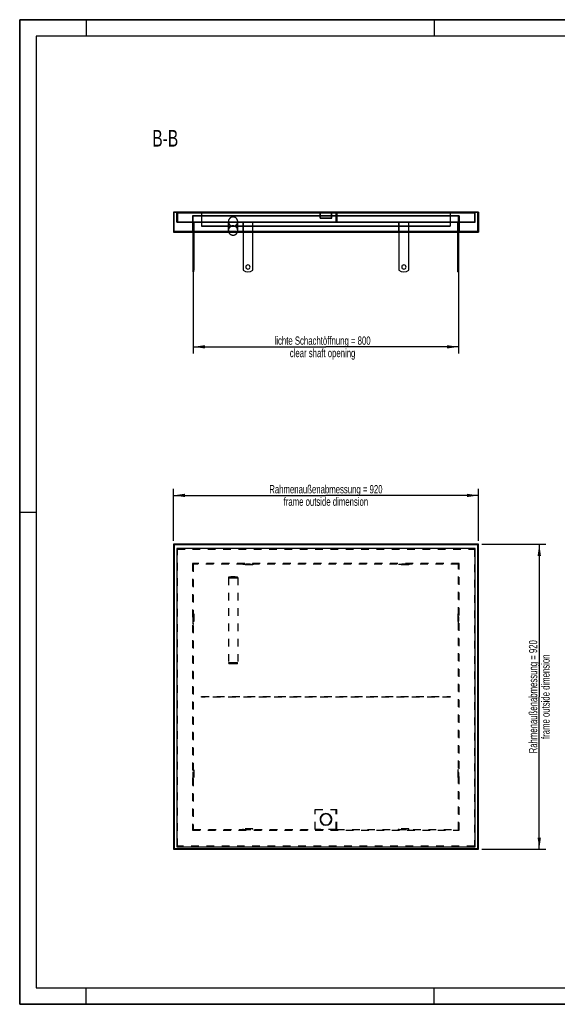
# Model space of a CAD drawing. Header units: millimetres. Extents: x 0 to 4200, y 0 to 2970.
# Tile 1 of 2: x 0 to 1621, y 0 to 2970. Entities that reach past the tile are written whole.
import ezdxf

# ---------------------------------------------------------------- set-up
doc = ezdxf.new("R2010")
doc.units = ezdxf.units.MM
doc.header["$LTSCALE"] = 231
doc.linetypes.add('HIDDEN', pattern=[0.2, 0.1, -0.1])
doc.layers.get('0').update_dxf_attribs({"linetype": 'CONTINUOUS'})
for name, color, linetype in [('_2D-BEM', 7, 'CONTINUOUS'), ('_ZEICHNUNGSELEM', 7, 'CONTINUOUS'), ('DEFAULT_2', 8, 'HIDDEN')]:
    doc.layers.add(name, color=color, linetype=linetype)
doc.styles.get("Standard").update_dxf_attribs({"font": 'txt', "width": 0.7})
doc.dimstyles.new('DIMSTYLE_2', dxfattribs={"dimtxt": 25, "dimasz": 35, "dimexe": 2, "dimexo": 1, "dimtad": 1, "dimdec": 1, "dimtxsty": 'STANDARD', "dimblk": '_FILLED', "dimblk1": '_FILLED', "dimblk2": '_FILLED', "dimcen": 0.09, "dimadec": 1, "dimazin": 2, "dimtp": 0.8, "dimtm": 0.8, "dimtfac": 1, "dimtdec": 1, "dimtofl": 0, "dimtmove": 0, "dimatfit": 3, "dimldrblk": '_FILLED', "dimfxl": 1, "dimtolj": 1, "dimarcsym": 0})

# ---------------------------------------------------------------- blocks, each defined once
blk = doc.blocks.new('_FILLED')
at = {"color": 0, "linetype": 'BYBLOCK'}
blk.add_solid([(0, 0), (-1, 0.143), (-1, -0.143)], dxfattribs=at)
blk = doc.blocks.new('*D1')
at = {"layer": '_2D-BEM', "color": 2, "linetype": 'CONTINUOUS'}
for p, q in [((463.3, 1397.7), (463.3, 1555)), ((1383.3, 1397.7), (1383.3, 1555)), ((463.3, 1535), (923.3, 1535)), ((1383.3, 1535), (923.3, 1535))]:
    blk.add_line(p, q, dxfattribs=at)
at = {"layer": '_2D-BEM', "color": 2, "linetype": 'CONTINUOUS', "xscale": 35, "yscale": 35, "zscale": 35, "rotation": 180}
blk.add_blockref('_FILLED', (463.3, 1535), dxfattribs=at)
at = {"layer": '_2D-BEM', "color": 2, "linetype": 'CONTINUOUS', "xscale": 35, "yscale": 35, "zscale": 35}
blk.add_blockref('_FILLED', (1383.3, 1535), dxfattribs=at)
at = {"layer": '_2D-BEM', "color": 2, "linetype": 'CONTINUOUS', "insert": (923.3, 1566.2), "char_height": 25, "width": 728.036, "attachment_point": 2, "line_spacing_factor": 0.9}
blk.add_mtext('Rahmenaußenabmessung = 920\\Pframe outside dimension', dxfattribs=at)
blk = doc.blocks.new('*D2')
at = {"layer": '_2D-BEM', "color": 2, "linetype": 'CONTINUOUS'}
for p, q in [((1393.3, 1387.7), (1586.7, 1387.7)), ((1566.7, 1387.7), (1566.7, 927.7)), ((1566.7, 467.7), (1566.7, 927.7)), ((1393.3, 467.7), (1586.7, 467.7))]:
    blk.add_line(p, q, dxfattribs=at)
at = {"layer": '_2D-BEM', "color": 2, "linetype": 'CONTINUOUS', "xscale": 35, "yscale": 35, "zscale": 35}
for p, rotation in [((1566.7, 1387.7), 90), ((1566.7, 467.7), 270)]:
    blk.add_blockref('_FILLED', p, dxfattribs=dict(at, rotation=rotation))
at = {"layer": '_2D-BEM', "color": 2, "linetype": 'CONTINUOUS', "insert": (1535.5, 927.7), "char_height": 25, "width": 728.036, "attachment_point": 2, "rotation": 90, "line_spacing_factor": 0.9}
blk.add_mtext('Rahmenaußenabmessung = 920\\Pframe outside dimension', dxfattribs=at)
blk = doc.blocks.new('*D3')
at = {"layer": '_2D-BEM', "color": 2, "linetype": 'CONTINUOUS'}
for p, q in [((523.3, 2319), (523.3, 1963.2)), ((1323.3, 2319), (1323.3, 1963.2)), ((523.3, 1983.2), (923.3, 1983.2)), ((1323.3, 1983.2), (923.3, 1983.2))]:
    blk.add_line(p, q, dxfattribs=at)
at = {"layer": '_2D-BEM', "color": 2, "linetype": 'CONTINUOUS', "xscale": 35, "yscale": 35, "zscale": 35, "rotation": 180}
blk.add_blockref('_FILLED', (523.3, 1983.2), dxfattribs=at)
at = {"layer": '_2D-BEM', "color": 2, "linetype": 'CONTINUOUS', "xscale": 35, "yscale": 35, "zscale": 35}
blk.add_blockref('_FILLED', (1323.3, 1983.2), dxfattribs=at)
at = {"layer": '_2D-BEM', "color": 2, "linetype": 'CONTINUOUS', "insert": (913.3, 2014.5), "char_height": 25, "width": 696.786, "attachment_point": 2, "line_spacing_factor": 0.9}
blk.add_mtext('lichte Schachtöffnung = 800\\Pclear shaft opening', dxfattribs=at)

msp = doc.modelspace()

# ---------------------------------------------------------------- linework, layer by layer
at = {"color": 7, "linetype": 'CONTINUOUS'}
for p, q in [((0, 2970), (4200, 2970)), ((0, 0), (0, 2970)), ((941.1, 2389), (905.6, 2389)), ((905.6, 2389), (905.6, 2387)), ((941.1, 2387), (905.6, 2387)), ((941.1, 2389), (941.1, 2387)), ((0, 0), (4200, 0))]:
    msp.add_line(p, q, dxfattribs=at)
at = {"color": 3, "linetype": 'CONTINUOUS'}
for p, q in [((0, 2970), (0, 0)), ((4200, 2970), (0, 2970)), ((200, 2970), (200, 2920)), ((1250, 2970), (1250, 2920)), ((0, 1485), (50, 1485)), ((200, 0), (200, 50)), ((1250, 0), (1250, 50)), ((4200, 0), (0, 0))]:
    msp.add_line(p, q, dxfattribs=at)
at = {"color": 5, "linetype": 'CONTINUOUS'}
for p, q in [((50, 2920), (50, 50)), ((4150, 2920), (50, 2920)), ((50, 50), (4150, 50))]:
    msp.add_line(p, q, dxfattribs=at)
at = {"color": 6, "linetype": 'CONTINUOUS'}
for p, q in [((1383.35, 2389), (463.35, 2389)), ((463.35, 2389), (463.35, 2329)), ((463.35, 2389), (463.35, 2329)), ((463.35, 2389), (1383.35, 2389)), ((1381.35, 2389), (465.35, 2389)), ((465.35, 2389), (1381.35, 2389)), ((465.35, 2331), (465.35, 2389)), ((465.35, 2331), (465.35, 2389)), ((1373.35, 2389), (473.35, 2389)), ((473.35, 2389), (1373.35, 2389)), ((473.35, 2389), (473.35, 2359)), ((473.35, 2359), (473.35, 2389)), ((1371.35, 2387), (475.35, 2387)), ((475.35, 2387), (1371.35, 2387)), ((475.35, 2387), (475.35, 2359)), ((475.35, 2387), (475.35, 2359)), ((1325.35, 2378), (521.35, 2378)), ((521.35, 2378), (521.35, 2331)), ((521.35, 2378), (521.35, 2331)), ((521.35, 2378), (1325.35, 2378)), ((1323.35, 2378), (523.35, 2378)), ((523.35, 2378), (953.85, 2378)), ((523.35, 2329), (523.35, 2378)), ((523.35, 2329), (523.35, 2378)), ((548.35, 2387), (1298.35, 2387)), ((1298.35, 2387), (548.35, 2387)), ((548.35, 2387), (548.35, 2347)), ((548.35, 2387), (548.35, 2347)), ((905.6, 2389), (941.1, 2389)), ((905.6, 2387), (905.6, 2389)), ((905.6, 2387), (941.1, 2387)), ((905.85, 2389), (923.35, 2389)), ((905.85, 2371.5), (905.85, 2389)), ((906.85, 2389), (923.35, 2389)), ((906.85, 2372.5), (906.85, 2389)), ((923.35, 2389), (940.85, 2389)), ((923.35, 2389), (939.85, 2389)), ((939.85, 2372.5), (939.85, 2389)), ((940.85, 2371.5), (940.85, 2389)), ((941.1, 2387), (941.1, 2389)), ((953.85, 2378), (953.85, 2384)), ((953.85, 2384), (955.85, 2384)), ((953.85, 2384), (955.85, 2384)), ((953.85, 2360), (953.85, 2384)), ((955.85, 2378), (953.85, 2378)), ((953.85, 2378), (953.85, 2360)), ((955.85, 2384), (955.85, 2378)), ((955.85, 2384), (955.85, 2358)), ((955.85, 2378), (1323.35, 2378)), ((955.85, 2378), (955.85, 2358)), ((1298.35, 2387), (1298.35, 2347)), ((1298.35, 2387), (1298.35, 2347)), ((1323.35, 2329), (1323.35, 2378)), ((1323.35, 2329), (1323.35, 2378)), ((1325.35, 2378), (1325.35, 2331)), ((1325.35, 2378), (1325.35, 2331)), ((1371.35, 2387), (1371.35, 2359)), ((1371.35, 2387), (1371.35, 2359)), ((1373.35, 2359), (1373.35, 2389)), ((1373.35, 2359), (1373.35, 2389)), ((1381.35, 2331), (1381.35, 2389)), ((1381.35, 2331), (1381.35, 2389)), ((1383.35, 2389), (1383.35, 2329)), ((1383.35, 2389), (1383.35, 2329)), ((473.35, 2359), (1373.35, 2359)), ((1373.35, 2359), (473.35, 2359)), ((475.35, 2359), (1371.35, 2359)), ((1371.35, 2359), (475.35, 2359)), ((523.35, 2329), (523.35, 2359)), ((523.35, 2329), (523.35, 2359)), ((523.35, 2329), (523.35, 2359)), ((523.35, 2329), (523.35, 2359)), ((523.35, 2359), (525.35, 2359)), ((523.35, 2359), (525.35, 2359)), ((523.35, 2359), (525.35, 2359)), ((523.35, 2359), (525.35, 2359)), ((525.35, 2359), (525.35, 2214)), ((525.35, 2214), (525.35, 2359)), ((525.35, 2359), (525.35, 2214)), ((525.35, 2214), (525.35, 2359)), ((548.35, 2347), (1298.35, 2347)), ((1298.35, 2347), (548.35, 2347)), ((629.35, 2334), (629.35, 2361)), ((657.35, 2334), (657.35, 2361)), ((673.35, 2329), (673.35, 2359)), ((703.35, 2359), (673.35, 2359)), ((673.35, 2329), (673.35, 2359)), ((703.35, 2359), (673.35, 2359)), ((673.35, 2359), (673.35, 2214)), ((703.35, 2359), (673.35, 2359)), ((673.35, 2359), (673.35, 2214)), ((703.35, 2359), (673.35, 2359)), ((703.35, 2329), (703.35, 2359)), ((703.35, 2329), (703.35, 2359)), ((703.35, 2214), (703.35, 2359)), ((703.35, 2214), (703.35, 2359)), ((890.85, 2358), (890.85, 2360)), ((890.85, 2360), (953.85, 2360)), ((890.85, 2358), (890.85, 2360)), ((890.85, 2360), (953.85, 2360)), ((955.85, 2358), (890.85, 2358)), ((955.85, 2358), (890.85, 2358)), ((905.85, 2371.5), (923.35, 2371.5)), ((906.85, 2372.5), (923.35, 2372.5)), ((923.35, 2372.5), (939.85, 2372.5)), ((923.35, 2371.5), (940.85, 2371.5)), ((1173.35, 2359), (1143.35, 2359)), ((1143.35, 2329), (1143.35, 2359)), ((1143.35, 2329), (1143.35, 2359)), ((1173.35, 2359), (1143.35, 2359)), ((1143.35, 2359), (1143.35, 2214)), ((1173.35, 2359), (1143.35, 2359)), ((1143.35, 2359), (1143.35, 2214)), ((1173.35, 2359), (1143.35, 2359)), ((1173.35, 2329), (1173.35, 2359)), ((1173.35, 2329), (1173.35, 2359)), ((1173.35, 2214), (1173.35, 2359)), ((1173.35, 2214), (1173.35, 2359)), ((1321.35, 2359), (1321.35, 2214)), ((1321.35, 2214), (1321.35, 2359)), ((1321.35, 2359), (1321.35, 2214)), ((1321.35, 2214), (1321.35, 2359)), ((1323.35, 2359), (1321.35, 2359)), ((1323.35, 2359), (1321.35, 2359)), ((1323.35, 2359), (1321.35, 2359)), ((1323.35, 2359), (1321.35, 2359)), ((1323.35, 2329), (1323.35, 2359)), ((1323.35, 2329), (1323.35, 2359)), ((1323.35, 2329), (1323.35, 2359)), ((1323.35, 2329), (1323.35, 2359)), ((1383.35, 2329), (463.35, 2329)), ((463.35, 2329), (1383.35, 2329)), ((1381.35, 2331), (465.35, 2331)), ((465.35, 2331), (1381.35, 2331)), ((1325.35, 2331), (521.35, 2331)), ((521.35, 2331), (1325.35, 2331)), ((673.35, 2329), (523.35, 2329)), ((523.35, 2329), (673.35, 2329)), ((523.35, 2329), (523.35, 2214)), ((523.35, 2214), (523.35, 2329)), ((523.35, 2329), (523.35, 2214)), ((523.35, 2214), (523.35, 2329)), ((673.35, 2329), (703.35, 2329)), ((673.35, 2329), (703.35, 2329)), ((673.35, 2329), (673.35, 2214)), ((673.35, 2329), (673.35, 2214)), ((1143.35, 2329), (703.35, 2329)), ((703.35, 2329), (1143.35, 2329)), ((703.35, 2214), (703.35, 2329)), ((703.35, 2214), (703.35, 2329)), ((1143.35, 2329), (1173.35, 2329)), ((1143.35, 2329), (1173.35, 2329)), ((1143.35, 2329), (1143.35, 2214)), ((1143.35, 2329), (1143.35, 2214)), ((1323.35, 2329), (1173.35, 2329)), ((1173.35, 2329), (1323.35, 2329)), ((1173.35, 2214), (1173.35, 2329)), ((1173.35, 2214), (1173.35, 2329)), ((1323.35, 2329), (1323.35, 2214)), ((1323.35, 2214), (1323.35, 2329)), ((1323.35, 2329), (1323.35, 2214)), ((1323.35, 2214), (1323.35, 2329)), ((523.35, 2224), (523.35, 2230.5)), ((523.35, 2224), (523.35, 2230.5)), ((523.35, 2230.5), (525.35, 2230.5)), ((523.35, 2230.5), (525.35, 2230.5)), ((525.35, 2224), (525.35, 2230.5)), ((525.35, 2224), (525.35, 2230.5)), ((1321.35, 2224), (1321.35, 2230.5)), ((1321.35, 2224), (1321.35, 2230.5)), ((1321.35, 2230.5), (1323.35, 2230.5)), ((1321.35, 2230.5), (1323.35, 2230.5)), ((1323.35, 2224), (1323.35, 2230.5)), ((1323.35, 2224), (1323.35, 2230.5)), ((523.35, 2217.5), (523.35, 2224)), ((523.35, 2217.5), (523.35, 2224)), ((523.35, 2217.5), (525.35, 2217.5)), ((523.35, 2217.5), (525.35, 2217.5)), ((523.35, 2209), (523.35, 2214)), ((523.35, 2209), (523.35, 2214)), ((523.35, 2214), (525.35, 2214)), ((523.35, 2214), (525.35, 2214)), ((523.35, 2214), (525.35, 2214)), ((523.35, 2214), (525.35, 2214)), ((523.35, 2209), (525.35, 2209)), ((523.35, 2209), (525.35, 2209)), ((525.35, 2217.5), (525.35, 2224)), ((525.35, 2217.5), (525.35, 2224)), ((525.35, 2209), (525.35, 2214)), ((525.35, 2209), (525.35, 2214)), ((1321.35, 2217.5), (1321.35, 2224)), ((1321.35, 2217.5), (1321.35, 2224)), ((1321.35, 2217.5), (1323.35, 2217.5)), ((1321.35, 2217.5), (1323.35, 2217.5)), ((1321.35, 2209), (1321.35, 2214)), ((1321.35, 2209), (1321.35, 2214)), ((1323.35, 2214), (1321.35, 2214)), ((1323.35, 2214), (1321.35, 2214)), ((1323.35, 2214), (1321.35, 2214)), ((1323.35, 2214), (1321.35, 2214)), ((1321.35, 2209), (1323.35, 2209)), ((1321.35, 2209), (1323.35, 2209)), ((1323.35, 2217.5), (1323.35, 2224)), ((1323.35, 2217.5), (1323.35, 2224)), ((1323.35, 2209), (1323.35, 2214)), ((1323.35, 2209), (1323.35, 2214)), ((1383.35, 1387.66), (463.35, 1387.66)), ((463.35, 1387.66), (463.35, 467.66)), ((1381.35, 1385.66), (465.35, 1385.66)), ((465.35, 1385.66), (465.35, 469.66)), ((473.35, 1375.16), (473.35, 475.16)), ((1373.35, 1375.16), (473.35, 1375.16)), ((1373.35, 475.16), (1373.35, 1375.16)), ((1381.35, 469.66), (1381.35, 1385.66)), ((1383.35, 467.66), (1383.35, 1387.66)), ((463.35, 467.66), (1383.35, 467.66)), ((465.35, 469.66), (1381.35, 469.66)), ((473.35, 475.16), (1373.35, 475.16))]:
    msp.add_line(p, q, dxfattribs=at)
for centre, radius, start, end in [((688.35, 2224), 6.5, 0, 180), ((688.35, 2224), 6.5, 0, 180), ((688.35, 2224), 6.5, 0, 180), ((688.35, 2224), 6.5, 0, 180), ((1158.35, 2224), 6.5, 0, 180), ((1158.35, 2224), 6.5, 0, 180), ((1158.35, 2224), 6.5, 0, 180), ((1158.35, 2224), 6.5, 0, 180), ((688.35, 2234), 25, 233.1301, 306.8699), ((688.35, 2234), 25, 233.1301, 306.8699), ((688.35, 2234), 25, 233.1301, 306.8699), ((688.35, 2234), 25, 233.1301, 306.8699), ((688.35, 2224), 6.5, 180, 360), ((688.35, 2224), 6.5, 180, 360), ((688.35, 2224), 6.5, 180, 360), ((688.35, 2224), 6.5, 180, 360), ((1158.35, 2234), 25, 233.1301, 306.8699), ((1158.35, 2234), 25, 233.1301, 306.8699), ((1158.35, 2234), 25, 233.1301, 306.8699), ((1158.35, 2234), 25, 233.1301, 306.8699), ((1158.35, 2224), 6.5, 180, 360), ((1158.35, 2224), 6.5, 180, 360), ((1158.35, 2224), 6.5, 180, 360), ((1158.35, 2224), 6.5, 180, 360), ((923.35, 557.66), 17.5, 90, 270), ((923.35, 557.66), 16.5, 90, 270), ((923.35, 557.66), 17.5, 270, 90), ((923.35, 557.66), 16.5, 270, 90), ((923.35, 557.66), 17.75, 180, 360)]:
    msp.add_arc(centre, radius, start, end, dxfattribs=at)
at = {"color": 7, "linetype": 'CONTINUOUS'}
msp.add_arc((923.35, 557.66), 17.75, 0, 180, dxfattribs=at)
at = {"color": 6, "linetype": 'CONTINUOUS'}
for points in [[(643.35, 2374.92), (643.04, 2374.92), (642.43, 2374.9), (641.52, 2374.81), (640.62, 2374.66), (639.72, 2374.46), (638.85, 2374.19), (637.99, 2373.87), (637.15, 2373.5), (636.34, 2373.07), (635.57, 2372.58), (634.82, 2372.05), (634.11, 2371.47), (633.44, 2370.85), (632.82, 2370.19), (632.23, 2369.48), (631.7, 2368.74), (631.22, 2367.97), (630.78, 2367.16), (630.41, 2366.33), (630.08, 2365.48), (629.82, 2364.6), (629.61, 2363.72), (629.46, 2362.82), (629.37, 2361.91), (629.34, 2361), (629.37, 2360.09), (629.46, 2359.18), (629.61, 2358.28), (629.82, 2357.39), (630.08, 2356.52), (630.41, 2355.67), (630.78, 2354.84), (631.22, 2354.03), (631.7, 2353.26), (632.23, 2352.52), (632.82, 2351.81), (633.44, 2351.15), (634.11, 2350.52), (634.82, 2349.94), (635.57, 2349.41), (636.34, 2348.93), (637.15, 2348.5), (637.99, 2348.12), (638.85, 2347.8), (639.72, 2347.54), (640.62, 2347.33), (641.52, 2347.18), (642.43, 2347.09), (643.04, 2347.07), (643.35, 2347.07)], [(643.35, 2347.92), (643.04, 2347.92), (642.43, 2347.9), (641.52, 2347.81), (640.62, 2347.66), (639.72, 2347.46), (638.85, 2347.19), (637.99, 2346.87), (637.15, 2346.5), (636.34, 2346.07), (635.57, 2345.58), (634.82, 2345.05), (634.11, 2344.47), (633.44, 2343.85), (632.82, 2343.19), (632.23, 2342.48), (631.7, 2341.74), (631.22, 2340.97), (630.78, 2340.16), (630.41, 2339.33), (630.08, 2338.48), (629.82, 2337.6), (629.61, 2336.72), (629.46, 2335.82), (629.37, 2334.91), (629.34, 2334), (629.37, 2333.09), (629.46, 2332.18), (629.61, 2331.28), (629.82, 2330.39), (630.08, 2329.52), (630.41, 2328.67), (630.78, 2327.84), (631.22, 2327.03), (631.7, 2326.26), (632.23, 2325.52), (632.82, 2324.81), (633.44, 2324.15), (634.11, 2323.52), (634.82, 2322.94), (635.57, 2322.41), (636.34, 2321.93), (637.15, 2321.5), (637.99, 2321.12), (638.85, 2320.8), (639.72, 2320.54), (640.62, 2320.33), (641.52, 2320.18), (642.43, 2320.09), (643.04, 2320.07), (643.35, 2320.07)], [(643.35, 2347.07), (643.65, 2347.07), (644.27, 2347.09), (645.18, 2347.18), (646.08, 2347.33), (646.97, 2347.54), (647.85, 2347.8), (648.71, 2348.12), (649.55, 2348.5), (650.35, 2348.93), (651.13, 2349.41), (651.88, 2349.94), (652.59, 2350.52), (653.26, 2351.15), (653.88, 2351.81), (654.46, 2352.52), (655, 2353.26), (655.48, 2354.03), (655.91, 2354.84), (656.29, 2355.67), (656.62, 2356.52), (656.88, 2357.39), (657.09, 2358.28), (657.24, 2359.18), (657.33, 2360.09), (657.36, 2361), (657.33, 2361.91), (657.24, 2362.82), (657.09, 2363.72), (656.88, 2364.6), (656.62, 2365.48), (656.29, 2366.33), (655.91, 2367.16), (655.48, 2367.97), (655, 2368.74), (654.46, 2369.48), (653.88, 2370.19), (653.26, 2370.85), (652.59, 2371.47), (651.88, 2372.05), (651.13, 2372.58), (650.35, 2373.07), (649.55, 2373.5), (648.71, 2373.87), (647.85, 2374.19), (646.97, 2374.46), (646.08, 2374.66), (645.18, 2374.81), (644.27, 2374.9), (643.65, 2374.92), (643.35, 2374.92)], [(643.35, 2320.07), (643.65, 2320.07), (644.27, 2320.09), (645.18, 2320.18), (646.08, 2320.33), (646.97, 2320.54), (647.85, 2320.8), (648.71, 2321.12), (649.55, 2321.5), (650.35, 2321.93), (651.13, 2322.41), (651.88, 2322.94), (652.59, 2323.52), (653.26, 2324.15), (653.88, 2324.81), (654.46, 2325.52), (655, 2326.26), (655.48, 2327.03), (655.91, 2327.84), (656.29, 2328.67), (656.62, 2329.52), (656.88, 2330.39), (657.09, 2331.28), (657.24, 2332.18), (657.33, 2333.09), (657.36, 2334), (657.33, 2334.91), (657.24, 2335.82), (657.09, 2336.72), (656.88, 2337.6), (656.62, 2338.48), (656.29, 2339.33), (655.91, 2340.16), (655.48, 2340.97), (655, 2341.74), (654.46, 2342.48), (653.88, 2343.19), (653.26, 2343.85), (652.59, 2344.47), (651.88, 2345.05), (651.13, 2345.58), (650.35, 2346.07), (649.55, 2346.5), (648.71, 2346.87), (647.85, 2347.19), (646.97, 2347.46), (646.08, 2347.66), (645.18, 2347.81), (644.27, 2347.9), (643.65, 2347.92), (643.35, 2347.92)]]:
    msp.add_open_spline(points, degree=3, knots=[0, 0, 0, 0, 0.0208896, 0.0417783, 0.0626651, 0.0835491, 0.1044293, 0.1253051, 0.1461757, 0.1670404, 0.1878988, 0.2087503, 0.2295947, 0.2504317, 0.2712614, 0.2920837, 0.312899, 0.3337073, 0.3545093, 0.3753054, 0.3960963, 0.4168827, 0.4376653, 0.4584451, 0.4792231, 0.5, 0.5207769, 0.5415549, 0.5623347, 0.5831173, 0.6039037, 0.6246946, 0.6454907, 0.6662927, 0.687101, 0.7079163, 0.7287386, 0.7495683, 0.7704053, 0.7912497, 0.8121012, 0.8329596, 0.8538243, 0.8746949, 0.8955707, 0.9164509, 0.9373349, 0.9582217, 0.9791104, 1, 1, 1, 1], dxfattribs=at)
at = {"layer": 'DEFAULT_2', "color": 8, "linetype": 'HIDDEN'}
for p, q in [((475.35, 477.16), (475.35, 1373.16)), ((475.35, 1373.16), (1371.35, 1373.16)), ((1371.35, 1373.16), (1371.35, 477.16)), ((1325.35, 1329.66), (521.35, 1329.66)), ((521.35, 1329.66), (521.35, 525.66)), ((1323.35, 1327.66), (523.35, 1327.66)), ((523.35, 1327.66), (523.35, 527.66)), ((673.35, 1327.66), (703.35, 1327.66)), ((673.35, 1327.66), (673.35, 1325.66)), ((703.35, 1325.66), (673.35, 1325.66)), ((681.85, 1327.66), (681.85, 1325.66)), ((694.85, 1327.66), (681.85, 1327.66)), ((694.85, 1325.66), (681.85, 1325.66)), ((694.85, 1327.66), (694.85, 1325.66)), ((703.35, 1327.66), (703.35, 1325.66)), ((1143.35, 1327.66), (1173.35, 1327.66)), ((1143.35, 1327.66), (1143.35, 1325.66)), ((1173.35, 1325.66), (1143.35, 1325.66)), ((1151.85, 1327.66), (1151.85, 1325.66)), ((1164.85, 1327.66), (1151.85, 1327.66)), ((1164.85, 1325.66), (1151.85, 1325.66)), ((1164.85, 1327.66), (1164.85, 1325.66)), ((1173.35, 1327.66), (1173.35, 1325.66)), ((1323.35, 527.66), (1323.35, 1327.66)), ((1325.35, 525.66), (1325.35, 1329.66)), ((629.35, 1287.66), (629.35, 1029.06)), ((657.35, 1287.66), (657.35, 1029.06)), ((523.35, 1147.66), (523.35, 1177.66)), ((523.35, 1177.66), (525.35, 1177.66)), ((523.35, 1169.16), (525.35, 1169.16)), ((523.35, 1169.16), (523.35, 1156.16)), ((525.35, 1177.66), (525.35, 1147.66)), ((525.35, 1169.16), (525.35, 1156.16)), ((1323.35, 1177.66), (1321.35, 1177.66)), ((1321.35, 1177.66), (1321.35, 1147.66)), ((1323.35, 1169.16), (1321.35, 1169.16)), ((1321.35, 1169.16), (1321.35, 1156.16)), ((1323.35, 1147.66), (1323.35, 1177.66)), ((1323.35, 1169.16), (1323.35, 1156.16)), ((523.35, 1156.16), (525.35, 1156.16)), ((523.35, 1147.66), (525.35, 1147.66)), ((1323.35, 1156.16), (1321.35, 1156.16)), ((1323.35, 1147.66), (1321.35, 1147.66)), ((548.35, 928.66), (1298.35, 928.66)), ((548.35, 926.66), (548.35, 928.66)), ((1298.35, 926.66), (548.35, 926.66)), ((1298.35, 928.66), (1298.35, 926.66)), ((523.35, 677.66), (523.35, 707.66)), ((523.35, 707.66), (525.35, 707.66)), ((523.35, 699.16), (525.35, 699.16)), ((523.35, 699.16), (523.35, 686.16)), ((523.35, 686.16), (525.35, 686.16)), ((525.35, 707.66), (525.35, 677.66)), ((525.35, 699.16), (525.35, 686.16)), ((1323.35, 707.66), (1321.35, 707.66)), ((1321.35, 707.66), (1321.35, 677.66)), ((1323.35, 699.16), (1321.35, 699.16)), ((1321.35, 699.16), (1321.35, 686.16)), ((1323.35, 686.16), (1321.35, 686.16)), ((1323.35, 677.66), (1323.35, 707.66)), ((1323.35, 699.16), (1323.35, 686.16)), ((523.35, 677.66), (525.35, 677.66)), ((1323.35, 677.66), (1321.35, 677.66)), ((890.85, 527.66), (890.85, 587.66)), ((890.85, 587.66), (953.85, 587.66)), ((953.85, 527.66), (953.85, 587.66)), ((953.85, 587.66), (955.85, 587.66)), ((955.85, 527.66), (955.85, 587.66)), ((521.35, 525.66), (1325.35, 525.66)), ((523.35, 527.66), (953.85, 527.66)), ((673.35, 527.66), (673.35, 529.66)), ((703.35, 529.66), (673.35, 529.66)), ((673.35, 527.66), (703.35, 527.66)), ((681.85, 527.66), (681.85, 529.66)), ((694.85, 529.66), (681.85, 529.66)), ((694.85, 527.66), (681.85, 527.66)), ((694.85, 527.66), (694.85, 529.66)), ((703.35, 527.66), (703.35, 529.66)), ((953.85, 527.66), (890.85, 527.66)), ((955.85, 527.66), (953.85, 527.66)), ((953.85, 527.66), (955.85, 527.66)), ((955.85, 527.66), (1323.35, 527.66)), ((1143.35, 527.66), (1143.35, 529.66)), ((1173.35, 529.66), (1143.35, 529.66)), ((1143.35, 527.66), (1173.35, 527.66)), ((1151.85, 527.66), (1151.85, 529.66)), ((1164.85, 529.66), (1151.85, 529.66)), ((1164.85, 527.66), (1151.85, 527.66)), ((1164.85, 527.66), (1164.85, 529.66)), ((1173.35, 527.66), (1173.35, 529.66)), ((1371.35, 477.16), (475.35, 477.16))]:
    msp.add_line(p, q, dxfattribs=at)
msp.add_arc((923.35, 557.66), 17.75, 0, 180, dxfattribs=at)
for points, knots in [([(643.35, 1289.11), (642.44, 1289.11), (640.65, 1289.09), (638.06, 1289.01), (635.67, 1288.88), (633.57, 1288.71), (632.05, 1288.52), (631.04, 1288.35), (630.45, 1288.23), (629.99, 1288.1), (629.65, 1287.96), (629.43, 1287.83), (629.35, 1287.71), (629.35, 1287.66)], [0, 0, 0, 0, 0.1919116, 0.3765301, 0.5468528, 0.6964528, 0.8197584, 0.8701247, 0.9123804, 0.9462427, 0.9716338, 0.9889238, 1, 1, 1, 1]), ([(629.35, 1287.66), (629.35, 1287.6), (629.43, 1287.48), (629.65, 1287.35), (629.99, 1287.21), (630.45, 1287.08), (631.04, 1286.96), (632.05, 1286.79), (633.57, 1286.6), (635.67, 1286.43), (638.06, 1286.3), (640.65, 1286.22), (642.44, 1286.2), (643.35, 1286.2)], [0, 0, 0, 0, 0.0110762, 0.0283662, 0.0537573, 0.0876196, 0.1298753, 0.1802416, 0.3035472, 0.4531472, 0.6234699, 0.8080884, 1, 1, 1, 1]), ([(657.35, 1287.66), (657.35, 1287.71), (657.27, 1287.83), (657.05, 1287.96), (656.71, 1288.1), (656.25, 1288.23), (655.66, 1288.35), (654.65, 1288.52), (653.13, 1288.71), (651.03, 1288.88), (648.64, 1289.01), (646.05, 1289.09), (644.26, 1289.11), (643.35, 1289.11)], [0, 0, 0, 0, 0.0110762, 0.0283662, 0.0537573, 0.0876196, 0.1298753, 0.1802416, 0.3035472, 0.4531472, 0.6234699, 0.8080884, 1, 1, 1, 1]), ([(643.35, 1286.2), (644.26, 1286.2), (646.05, 1286.22), (648.64, 1286.3), (651.03, 1286.43), (653.13, 1286.6), (654.65, 1286.79), (655.66, 1286.96), (656.25, 1287.08), (656.71, 1287.21), (657.05, 1287.35), (657.27, 1287.48), (657.35, 1287.6), (657.35, 1287.66)], [0, 0, 0, 0, 0.1919116, 0.3765301, 0.5468528, 0.6964528, 0.8197584, 0.8701247, 0.9123804, 0.9462427, 0.9716338, 0.9889238, 1, 1, 1, 1]), ([(643.35, 1030.51), (642.44, 1030.51), (640.65, 1030.5), (638.06, 1030.42), (635.67, 1030.29), (633.57, 1030.11), (632.05, 1029.93), (631.04, 1029.76), (630.45, 1029.63), (629.99, 1029.5), (629.65, 1029.37), (629.43, 1029.24), (629.35, 1029.11), (629.35, 1029.06)], [0, 0, 0, 0, 0.1919116, 0.3765301, 0.5468528, 0.6964528, 0.8197584, 0.8701247, 0.9123804, 0.9462427, 0.9716338, 0.9889238, 1, 1, 1, 1]), ([(629.35, 1029.06), (629.35, 1029.01), (629.43, 1028.88), (629.65, 1028.75), (629.99, 1028.62), (630.45, 1028.49), (631.04, 1028.36), (632.05, 1028.19), (633.57, 1028.01), (635.67, 1027.83), (638.06, 1027.71), (640.65, 1027.62), (642.44, 1027.61), (643.35, 1027.61)], [0, 0, 0, 0, 0.0110762, 0.0283662, 0.0537573, 0.0876196, 0.1298753, 0.1802416, 0.3035472, 0.4531472, 0.6234699, 0.8080884, 1, 1, 1, 1]), ([(657.35, 1029.06), (657.35, 1029.11), (657.27, 1029.24), (657.05, 1029.37), (656.71, 1029.5), (656.25, 1029.63), (655.66, 1029.76), (654.65, 1029.93), (653.13, 1030.11), (651.03, 1030.29), (648.64, 1030.42), (646.05, 1030.5), (644.26, 1030.51), (643.35, 1030.51)], [0, 0, 0, 0, 0.0110762, 0.0283662, 0.0537573, 0.0876196, 0.1298753, 0.1802416, 0.3035472, 0.4531472, 0.6234699, 0.8080884, 1, 1, 1, 1]), ([(643.35, 1027.61), (644.26, 1027.61), (646.05, 1027.62), (648.64, 1027.71), (651.03, 1027.83), (653.13, 1028.01), (654.65, 1028.19), (655.66, 1028.36), (656.25, 1028.49), (656.71, 1028.62), (657.05, 1028.75), (657.27, 1028.88), (657.35, 1029.01), (657.35, 1029.06)], [0, 0, 0, 0, 0.1919116, 0.3765301, 0.5468528, 0.6964528, 0.8197584, 0.8701247, 0.9123804, 0.9462427, 0.9716338, 0.9889238, 1, 1, 1, 1])]:
    msp.add_open_spline(points, degree=3, knots=knots, dxfattribs=at)

# ---------------------------------------------------------------- texts
at = {"layer": '_ZEICHNUNGSELEM', "color": 2, "linetype": 'CONTINUOUS', "insert": (477.92, 2637.37), "char_height": 50, "width": 171.4286, "attachment_point": 3, "line_spacing_factor": 0.9}
msp.add_mtext('B-B', dxfattribs=at)

# ---------------------------------------------------------------- dimensions: what is measured, and where the dimension line sits
at = {"layer": '_2D-BEM', "color": 2, "linetype": 'CONTINUOUS'}
dim = msp.add_linear_dim(base=(1323.35, 1983.21), p1=(523.35, 2320), p2=(1323.35, 2320), text='lichte Schachtöffnung = <>\\Pclear shaft opening', dimstyle='DIMSTYLE_2', dxfattribs=at)
dim.commit()
dim.dimension.update_dxf_attribs({"geometry": '*D3', "text_midpoint": (913.26, 1983.21), "dimtype": 160})
for base, p1, p2, angle, picture, middle in [((463.35, 1534.98), (1383.35, 1396.66), (463.35, 1396.66), 180, '*D1', (923.35, 1534.98)), ((1566.73, 1387.66), (1392.35, 467.66), (1392.35, 1387.66), 90, '*D2', (1566.73, 927.66))]:
    dim = msp.add_linear_dim(base=base, p1=p1, p2=p2, angle=angle, text='Rahmenaußenabmessung = <>\\Pframe outside dimension', dimstyle='DIMSTYLE_2', dxfattribs=at)
    dim.commit()
    dim.dimension.update_dxf_attribs({"geometry": picture, "text_midpoint": middle, "dimtype": 160})

doc.saveas('drawing.dxf')
